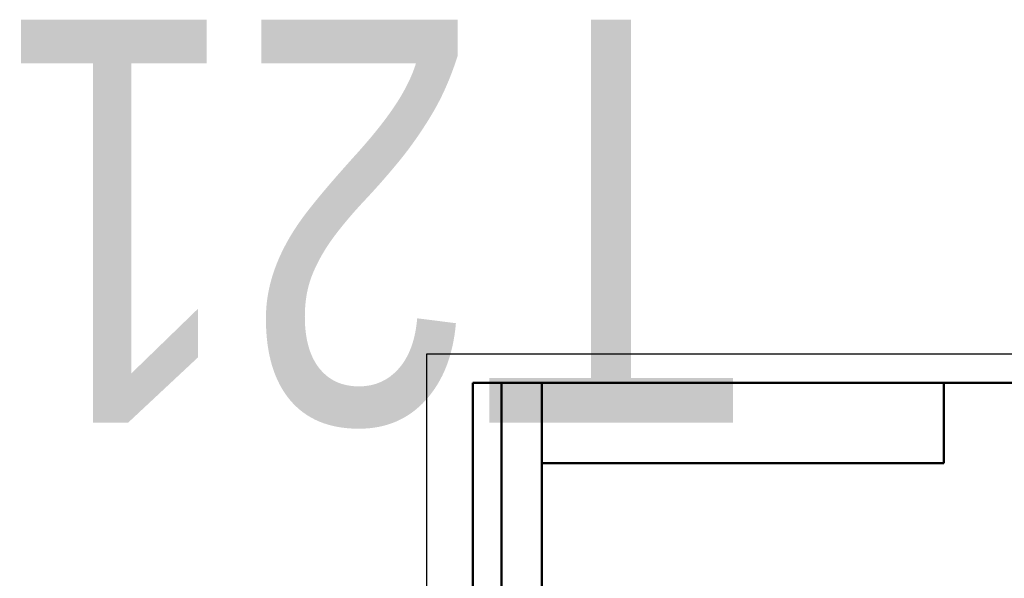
# Model space of a CAD drawing. Header units: millimetres. Extents: x -71 to 414, y -67 to 355.
# Tile 19 of 26: x -71 to 101, y 258 to 355. Entities that reach past the tile are written whole.
import ezdxf
from ezdxf.enums import TextEntityAlignment as Align

# ---------------------------------------------------------------- set-up
doc = ezdxf.new("R2018")
doc.units = ezdxf.units.MM
for name, color, linetype, lineweight in [('Кромка (ГОСТ)', 7, 'Continuous', 50), ('Обозначение (ГОСТ)', 7, 'Continuous', 25), ('Эскизная геометрия (ГОСТ)', 7, 'Continuous', 50)]:
    doc.layers.add(name, color=color, linetype=linetype, lineweight=lineweight)
doc.styles.get("Standard").update_dxf_attribs({"font": 'GOST Common Italic.ttf'})

# ---------------------------------------------------------------- blocks, each defined once
blk = doc.blocks.new('ГОСТ - Доп. графы 2')
at = {"layer": 'Эскизная геометрия (ГОСТ)'}
for p, q in [((-12, 0), (-12, 120)), ((-12, 120), (0, 120)), ((-7, 0), (-7, 120)), ((-12, 60), (0, 60)), ((0, 0), (-12, 0))]:
    blk.add_line(p, q, dxfattribs=at)
at = {"layer": 'Обозначение (ГОСТ)', "lineweight": 30, "width": 0.8, "flags": 17}
for tag, p in [('Первичная_применяемость', (-3.65, 90.03)), ('Справочный_номер', (-3.55, 30.02))]:
    blk.add_attdef(tag, text='', height=3.17, rotation=90, dxfattribs=at).set_placement(p, align=Align.MIDDLE_CENTER)
blk = doc.blocks.new('ГОСТ - Доп. графы 3')
at = {"layer": 'Эскизная геометрия (ГОСТ)'}
for p, q in [((0, 0), (70, 0)), ((70, 0), (70, -14)), ((70, -14), (0, -14))]:
    blk.add_line(p, q, dxfattribs=at)
at = {"layer": 'Обозначение (ГОСТ)', "lineweight": 30, "width": 0.8}
blk.add_attdef('ОБОЗНАЧЕНИЕ', text='', height=5, rotation=180, dxfattribs=at).set_placement((34.94, -6.97), align=Align.MIDDLE_CENTER)
blk = doc.blocks.new('Рамки ГОСТ_ граница 297x210')
at = {"layer": 'Кромка (ГОСТ)', "lineweight": 25}
for p, q in [((0, 0), (0, 297)), ((0, 297), (210, 297))]:
    blk.add_line(p, q, dxfattribs=at)
at = {"layer": 'Кромка (ГОСТ)'}
for p, q in [((205, 292), (20, 292)), ((20, 292), (20, 5))]:
    blk.add_line(p, q, dxfattribs=at)

msp = doc.modelspace()

# ---------------------------------------------------------------- block references
ref = msp.add_blockref('ГОСТ - Доп. графы 3', (20, 292))
lines = msp.add_mtext('\\W0.8000;T21 ', dxfattribs={"layer": 'Обозначение (ГОСТ)', "insert": (54.9421, 285.0324), "char_height": 70.124838, "attachment_point": 1, "rotation": 180})
ref.add_attrib('ОБОЗНАЧЕНИЕ', '', (54.9421, 285.0324)).embed_mtext(lines)
for name, p in [('Рамки ГОСТ_ граница 297x210', (0, 0)), ('ГОСТ - Доп. графы 2', (20, 172))]:
    msp.add_blockref(name, p)

doc.saveas('drawing.dxf')
